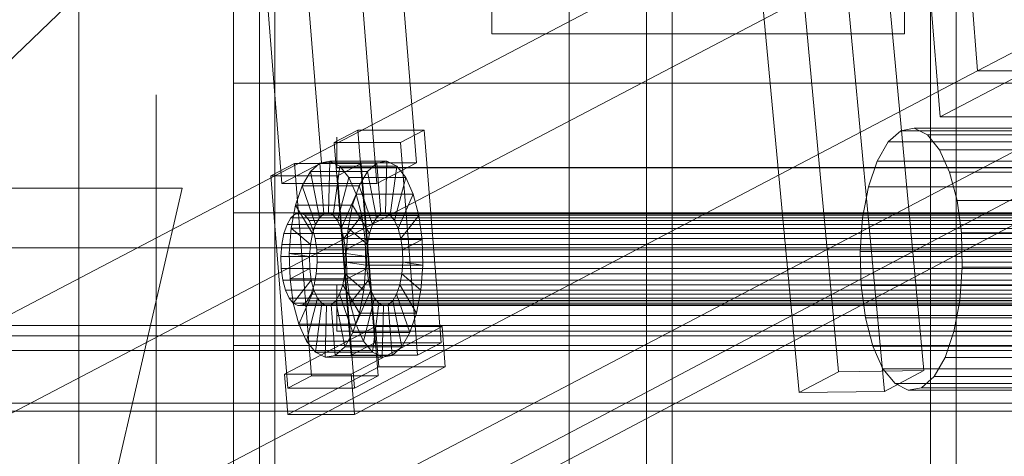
# Model space of a CAD drawing. Header units: millimetres. Extents: x -4738 to 65662, y -68080 to 6847.
# Tile 153 of 256: x -1446 to -1256, y -34225 to -34141. Entities that reach past the tile are written whole.
import ezdxf

# ---------------------------------------------------------------- set-up
doc = ezdxf.new("R2010")
doc.units = ezdxf.units.MM
for name, color, linetype, lineweight in [('COTAS_O', 1, 'Continuous', 0), ('frontal_briquetadora', 7, 'Continuous', 0), ('frontal_C03', 7, 'Continuous', 0), ('frontal_C10', 7, 'Continuous', 0), ('frontal_dosificador', 7, 'Continuous', 0), ('frontal_secador', 7, 'Continuous', 0)]:
    doc.layers.add(name, color=color, linetype=linetype, lineweight=lineweight)
doc.dimstyles.new('R19_100', dxfattribs={"dimtxt": 250, "dimasz": 150, "dimexe": 150, "dimexo": 80, "dimgap": 100, "dimtad": 1, "dimtih": 1, "dimtoh": 1, "dimdsep": 46, "dimcen": 0.09, "dimadec": 0, "dimazin": 0, "dimtfac": 1, "dimtdec": 4, "dimtofl": 0, "dimtmove": 0, "dimatfit": 3, "dimfxl": 1, "dimtolj": 1, "dimtzin": 0, "dimarcsym": 0})

# ---------------------------------------------------------------- blocks, each defined once
blk = doc.blocks.new('DIM_R31_47')
at = {"layer": 'COTAS_O'}
for p, q in [((-1725, -31700), (-1025, -31700)), ((-1025, -31700), (-1070, -31850)), ((-1025, -34400), (-1025, -31700)), ((-1025, -31700), (-980, -31850)), ((-1025, -34400), (-1070, -34250)), ((-1025, -34400), (-980, -34250)), ((-1725, -34400), (-1025, -34400))]:
    blk.add_line(p, q, dxfattribs=at)
blk.add_text('2700 O', height=250, rotation=90, dxfattribs=at).set_placement((-1125, -33050))
blk = doc.blocks.new('DIM_R31_48')
at = {"layer": 'COTAS_O'}
for p, q in [((-1725, -33700), (-1575, -33655)), ((1725, -33700), (1575, -33655)), ((-1725, -34400), (-1725, -33700)), ((-1725, -33700), (1725, -33700)), ((-1725, -33700), (-1575, -33745)), ((1725, -33700), (1575, -33745)), ((1725, -34400), (1725, -33700))]:
    blk.add_line(p, q, dxfattribs=at)
blk.add_text('3450 O', height=250, dxfattribs=at).set_placement((0, -33600))
blk = doc.blocks.new('DIM_R31_53')
at = {"layer": 'COTAS_O'}
for p, q in [((-1480, -33670), (-780, -33670)), ((-780, -33670), (-825, -33820)), ((-780, -36000), (-780, -33670)), ((-780, -33670), (-735, -33820)), ((-780, -36000), (-825, -35850)), ((-780, -36000), (-735, -35850)), ((-1480, -36000), (-780, -36000))]:
    blk.add_line(p, q, dxfattribs=at)
blk.add_text('2330 O', height=250, rotation=90, dxfattribs=at).set_placement((-880, -34835))
blk = doc.blocks.new('DIM_R31_55')
at = {"layer": 'COTAS_O'}
for p, q in [((-1400, -33000), (-700, -33000)), ((-700, -33000), (-745, -33150)), ((-700, -36000), (-700, -33000)), ((-700, -33000), (-655, -33150)), ((-700, -36000), (-745, -35850)), ((-700, -36000), (-655, -35850)), ((-1400, -36000), (-700, -36000))]:
    blk.add_line(p, q, dxfattribs=at)
blk.add_text('3000 O', height=250, rotation=90, dxfattribs=at).set_placement((-800, -34500))

msp = doc.modelspace()

# ---------------------------------------------------------------- linework, layer by layer
at = {"layer": 'frontal_briquetadora'}
for p, q in [((-1405, -34153.1), (-1405, -34128.662)), ((-1405, -34178.21), (-1405, -34153.1)), ((-630, -34153.1), (-1405, -34153.1)), ((-1420, -34158.033), (-1420, -34155.338)), ((-1420, -34163.372), (-1420, -34158.033)), ((-1420, -34171.257), (-1420, -34163.372)), ((-1385, -34164.709), (-1385, -34163.55)), ((-1385, -34166.797), (-1385, -34164.709)), ((-1385, -34169.4), (-1385, -34166.797)), ((-1405, -34170.313), (-1405, -34169.4)), ((-1220, -34169.4), (-1385, -34169.4)), ((-1385, -34169.4), (-1385, -34169.412)), ((-1385, -34169.415), (-1385, -34169.402)), ((-1385, -34169.412), (-1385, -34169.424)), ((-1385, -34169.424), (-1385, -34169.436)), ((-1385, -34169.436), (-1385, -34169.448)), ((-1385, -34169.484), (-1385, -34169.443)), ((-1385, -34169.448), (-1385, -34169.46)), ((-1385, -34169.46), (-1385, -34169.472)), ((-1385, -34169.472), (-1385, -34169.484)), ((-1385, -34169.484), (-1220, -34169.484)), ((-1420, -34181.539), (-1420, -34171.257)), ((-1405, -34173.044), (-1405, -34170.313)), ((-1405, -34177.569), (-1405, -34173.044)), ((-1405, -34183.851), (-1405, -34177.569)), ((-1405, -34203.884), (-1405, -34178.21)), ((-630, -34178.21), (-1405, -34178.21)), ((-1420, -34194.029), (-1420, -34181.539)), ((-1405, -34191.835), (-1405, -34183.851)), ((-1405, -34201.454), (-1405, -34191.835)), ((-1385, -34192.355), (-1385, -34192.084)), ((-1385, -34192.084), (-1385, -34192.649)), ((-1385, -34192.334), (-1385, -34192.143)), ((-1385, -34192.143), (-1385, -34193.147)), ((-1385, -34193.68), (-1385, -34192.334)), ((-1385, -34193.425), (-1385, -34192.355)), ((-1385, -34192.649), (-1385, -34193.972)), ((-1420, -34208.492), (-1420, -34194.029)), ((-1385, -34193.147), (-1385, -34195.144)), ((-1385, -34195.144), (-1385, -34193.425)), ((-1385, -34195.912), (-1385, -34193.68)), ((-1385, -34193.972), (-1385, -34195.867)), ((-1385, -34195.144), (-875, -34195.144)), ((-1385, -34195.965), (-1385, -34195.144)), ((-1385, -34195.867), (-1385, -34198.071)), ((-1385, -34198.579), (-1385, -34195.912)), ((-1385, -34196.798), (-1385, -34195.965)), ((-1385, -34197.643), (-1385, -34196.798)), ((-1385, -34198.501), (-1385, -34197.643)), ((-875, -34198.071), (-1385, -34198.071)), ((-1385, -34198.071), (-1385, -34198.531)), ((-1385, -34199.37), (-1385, -34198.501)), ((-1385, -34198.531), (-1385, -34198.989)), ((-1385, -34201.143), (-1385, -34198.579)), ((-1385, -34198.989), (-1385, -34199.441)), ((-1385, -34200.251), (-1385, -34199.37)), ((-1385, -34199.441), (-1385, -34199.885)), ((-1385, -34199.885), (-1385, -34200.318)), ((-1385, -34201.143), (-1385, -34200.251)), ((-1405, -34202.811), (-1405, -34200.668)), ((-1405, -34212.624), (-1405, -34201.454)), ((-1385, -34200.318), (-1385, -34200.739)), ((-1385, -34200.739), (-1385, -34201.143)), ((-1385, -34201.143), (-875, -34201.143)), ((-1405, -34207.07), (-1405, -34202.811)), ((-1405, -34230.013), (-1405, -34203.884)), ((-630, -34203.884), (-1405, -34203.884)), ((-1405, -34213.397), (-1405, -34207.07)), ((-1420, -34224.66), (-1420, -34208.492)), ((-1405, -34225.252), (-1405, -34212.624)), ((-1405, -34221.717), (-1405, -34213.397)), ((-1405, -34231.933), (-1405, -34221.717)), ((-1420, -34242.232), (-1420, -34224.66)), ((-1405, -34239.229), (-1405, -34225.252))]:
    msp.add_line(p, q, dxfattribs=at)
at = {"layer": 'frontal_C03'}
for p, q in [((-1435, -32259.264), (-1435, -34954.179)), ((-1435, -34958.077), (-1435, -32263.162)), ((-1435, -32742.595), (-1435, -35437.51)), ((-1435, -35441.408), (-1435, -32746.492)), ((-1833.922, -35988), (-1415, -34173.45)), ((-1485, -34173.45), (-1415, -34173.45))]:
    msp.add_line(p, q, dxfattribs=at)
at = {"layer": 'frontal_C10'}
for p, q in [((-4449.639, -35862.156), (-440.917, -33746.29)), ((-440.523, -33751.187), (-4449.244, -35867.053)), ((-1260.857, -34150.724), (-801.477, -33910.151)), ((-1690.22, -34380.849), (-1245.724, -33954.133)), ((-1306.3, -34010.509), (-1287.787, -34209.01)), ((-1271.239, -34208.761), (-1289.753, -34010.26)), ((-1295.443, -34213.02), (-1313.956, -34014.519)), ((-1278.896, -34212.77), (-1297.409, -34014.27)), ((-1399.385, -34025.931), (-1387.984, -34168.524)), ((-1369.574, -34168.524), (-1380.976, -34025.931)), ((-1395.64, -34172.533), (-1407.042, -34029.941)), ((-1388.632, -34029.941), (-1377.23, -34172.533)), ((-1264.774, -34101.739), (-1724.153, -34342.312)), ((-1687.333, -34342.312), (-1227.954, -34101.739)), ((-1260.857, -34150.724), (-1264.774, -34101.739)), ((-1268.121, -34159.632), (-1270.863, -34125.343)), ((-1720.236, -34391.297), (-1260.857, -34150.724)), ((-1683.416, -34391.297), (-1224.037, -34150.724)), ((-1268.121, -34159.632), (-1252.809, -34151.613)), ((-1224.037, -34150.724), (-1260.857, -34150.724)), ((-439.674, -34159.632), (-1268.121, -34159.632)), ((-1273.121, -34161.829), (-1275.705, -34162.299)), ((-1270.577, -34163.087), (-1273.121, -34161.829)), ((-700.295, -34161.829), (-1273.121, -34161.829)), ((-1380.942, -34162.199), (-1385.536, -34164.605)), ((-1368.055, -34162.199), (-1380.942, -34162.199)), ((-1380.942, -34162.199), (-1377.652, -34203.347)), ((-1372.649, -34164.605), (-1368.055, -34162.199)), ((-1364.765, -34203.347), (-1368.055, -34162.199)), ((-1275.705, -34162.299), (-1278.154, -34164.465)), ((-702.88, -34162.299), (-1275.705, -34162.299)), ((-1268.247, -34165.987), (-1270.577, -34163.087)), ((-697.751, -34163.087), (-1270.577, -34163.087)), ((-1385.536, -34164.605), (-1372.649, -34164.605)), ((-1382.246, -34205.752), (-1385.536, -34164.605)), ((-1372.649, -34164.605), (-1369.359, -34205.752)), ((-1278.154, -34164.465), (-1280.3, -34168.179)), ((-705.328, -34164.465), (-1278.154, -34164.465)), ((-1266.289, -34170.331), (-1268.247, -34165.987)), ((-695.421, -34165.987), (-1268.247, -34165.987)), ((-1393.192, -34168.615), (-1397.786, -34171.02)), ((-1395.64, -34172.533), (-1387.984, -34168.524)), ((-1380.305, -34168.615), (-1393.192, -34168.615)), ((-1393.192, -34168.615), (-1389.902, -34209.762)), ((-1388.287, -34168.569), (-1390.118, -34170.189)), ((-1386.353, -34168.218), (-1388.287, -34168.569)), ((-1388.287, -34168.569), (-1387.503, -34178.366)), ((-1377.241, -34168.569), (-1388.287, -34168.569)), ((-1387.984, -34168.524), (-1369.574, -34168.524)), ((-1386.353, -34168.218), (-1386.588, -34178.2)), ((-1384.451, -34169.158), (-1386.353, -34168.218)), ((-1375.307, -34168.218), (-1386.353, -34168.218)), ((-1384.451, -34169.158), (-1385.686, -34178.645)), ((-1384.899, -34171.02), (-1380.305, -34168.615)), ((-1382.708, -34171.328), (-1384.451, -34169.158)), ((-1373.405, -34169.158), (-1384.451, -34169.158)), ((-1377.015, -34209.762), (-1380.305, -34168.615)), ((-1379.073, -34170.189), (-1377.241, -34168.569)), ((-1377.241, -34168.569), (-1375.307, -34168.218)), ((-1376.457, -34178.366), (-1377.241, -34168.569)), ((-1369.574, -34168.524), (-1377.23, -34172.533)), ((-1375.542, -34178.2), (-1375.307, -34168.218)), ((-1375.307, -34168.218), (-1373.405, -34169.158)), ((-1374.64, -34178.645), (-1373.405, -34169.158)), ((-1373.405, -34169.158), (-1371.662, -34171.328)), ((-1280.3, -34168.179), (-1281.998, -34173.188)), ((-707.475, -34168.179), (-1280.3, -34168.179)), ((-1397.786, -34171.02), (-1384.899, -34171.02)), ((-1394.496, -34212.168), (-1397.786, -34171.02)), ((-1390.118, -34170.189), (-1391.724, -34172.968)), ((-1390.118, -34170.189), (-1388.371, -34179.134)), ((-1379.073, -34170.189), (-1390.118, -34170.189)), ((-1384.899, -34171.02), (-1381.609, -34212.168)), ((-1382.708, -34171.328), (-1384.861, -34179.673)), ((-1381.243, -34174.578), (-1382.708, -34171.328)), ((-1371.662, -34171.328), (-1382.708, -34171.328)), ((-1380.678, -34172.968), (-1379.073, -34170.189)), ((-1377.325, -34179.134), (-1379.073, -34170.189)), ((-1373.815, -34179.673), (-1371.662, -34171.328)), ((-1371.662, -34171.328), (-1370.197, -34174.578)), ((-1264.838, -34175.824), (-1266.289, -34170.331)), ((-693.464, -34170.331), (-1266.289, -34170.331)), ((-1377.23, -34172.533), (-1395.64, -34172.533)), ((-1391.724, -34172.968), (-1392.994, -34176.715)), ((-1391.724, -34172.968), (-1389.132, -34180.45)), ((-1380.678, -34172.968), (-1391.724, -34172.968)), ((-1381.948, -34176.715), (-1380.678, -34172.968)), ((-1378.086, -34180.45), (-1380.678, -34172.968)), ((-1281.998, -34173.188), (-1283.131, -34179.151)), ((-709.172, -34173.188), (-1281.998, -34173.188)), ((-1381.243, -34174.578), (-1384.167, -34181.212)), ((-1380.158, -34178.686), (-1381.243, -34174.578)), ((-1370.197, -34174.578), (-1381.243, -34174.578)), ((-1373.121, -34181.212), (-1370.197, -34174.578)), ((-1370.197, -34174.578), (-1369.112, -34178.686)), ((-1392.994, -34176.715), (-1393.842, -34181.175)), ((-1392.994, -34176.715), (-1389.733, -34182.225)), ((-1381.948, -34176.715), (-1392.994, -34176.715)), ((-1382.796, -34181.175), (-1381.948, -34176.715)), ((-1378.687, -34182.225), (-1381.948, -34176.715)), ((-1263.992, -34182.091), (-1264.838, -34175.824)), ((-692.013, -34175.824), (-1264.838, -34175.824)), ((-1393.894, -34179.134), (-1394.655, -34180.45)), ((-1393.026, -34178.366), (-1393.894, -34179.134)), ((-583.856, -34179.134), (-1393.894, -34179.134)), ((-1392.111, -34178.2), (-1393.026, -34178.366)), ((-582.989, -34178.366), (-1393.026, -34178.366)), ((-1391.209, -34178.645), (-1392.111, -34178.2)), ((-582.073, -34178.2), (-1392.111, -34178.2)), ((-1390.384, -34179.673), (-1391.209, -34178.645)), ((-581.172, -34178.645), (-1391.209, -34178.645)), ((-1389.132, -34180.45), (-1388.371, -34179.134)), ((-1388.371, -34179.134), (-1387.503, -34178.366)), ((-1388.371, -34179.134), (-1377.325, -34179.134)), ((-1387.503, -34178.366), (-1386.588, -34178.2)), ((-1387.503, -34178.366), (-1376.457, -34178.366)), ((-1386.588, -34178.2), (-1385.686, -34178.645)), ((-1386.588, -34178.2), (-1375.542, -34178.2)), ((-1385.686, -34178.645), (-1384.861, -34179.673)), ((-1385.686, -34178.645), (-1374.64, -34178.645)), ((-1380.158, -34178.686), (-1383.653, -34183.159)), ((-1379.525, -34183.374), (-1380.158, -34178.686)), ((-1369.112, -34178.686), (-1380.158, -34178.686)), ((-1377.325, -34179.134), (-1378.086, -34180.45)), ((-1376.457, -34178.366), (-1377.325, -34179.134)), ((-1375.542, -34178.2), (-1376.457, -34178.366)), ((-1374.64, -34178.645), (-1375.542, -34178.2)), ((-1373.815, -34179.673), (-1374.64, -34178.645)), ((-1372.607, -34183.159), (-1369.112, -34178.686)), ((-1369.112, -34178.686), (-1368.479, -34183.374)), ((-1283.131, -34179.151), (-1283.622, -34185.662)), ((-710.305, -34179.151), (-1283.131, -34179.151)), ((-1394.655, -34180.45), (-1395.256, -34182.225)), ((-584.617, -34180.45), (-1394.655, -34180.45)), ((-1393.842, -34181.175), (-1394.209, -34186.045)), ((-1393.842, -34181.175), (-1390.135, -34184.337)), ((-1382.796, -34181.175), (-1393.842, -34181.175)), ((-1389.69, -34181.212), (-1390.384, -34179.673)), ((-580.346, -34179.673), (-1390.384, -34179.673)), ((-1389.733, -34182.225), (-1389.132, -34180.45)), ((-1389.176, -34183.159), (-1389.69, -34181.212)), ((-579.652, -34181.212), (-1389.69, -34181.212)), ((-1389.132, -34180.45), (-1378.086, -34180.45)), ((-1384.861, -34179.673), (-1384.167, -34181.212)), ((-1384.861, -34179.673), (-1373.815, -34179.673)), ((-1384.167, -34181.212), (-1383.653, -34183.159)), ((-1384.167, -34181.212), (-1373.121, -34181.212)), ((-1383.163, -34186.045), (-1382.796, -34181.175)), ((-1379.089, -34184.337), (-1382.796, -34181.175)), ((-1378.086, -34180.45), (-1378.687, -34182.225)), ((-1373.121, -34181.212), (-1373.815, -34179.673)), ((-1372.607, -34183.159), (-1373.121, -34181.212)), ((-1395.256, -34182.225), (-1395.658, -34184.337)), ((-585.218, -34182.225), (-1395.256, -34182.225)), ((-1390.135, -34184.337), (-1389.733, -34182.225)), ((-1389.733, -34182.225), (-1378.687, -34182.225)), ((-1378.687, -34182.225), (-1379.089, -34184.337)), ((-1263.808, -34188.705), (-1263.992, -34182.091)), ((-1263.992, -34182.091), (-691.166, -34182.091)), ((-1395.658, -34184.337), (-1395.832, -34186.644)), ((-585.62, -34184.337), (-1395.658, -34184.337)), ((-1390.309, -34186.644), (-1390.135, -34184.337)), ((-1390.135, -34184.337), (-1379.089, -34184.337)), ((-1388.876, -34185.379), (-1389.176, -34183.159)), ((-579.138, -34183.159), (-1389.176, -34183.159)), ((-1383.653, -34183.159), (-1383.353, -34185.379)), ((-1383.653, -34183.159), (-1372.607, -34183.159)), ((-1383.353, -34185.379), (-1379.525, -34183.374)), ((-1379.525, -34183.374), (-1368.479, -34183.374)), ((-1379.387, -34188.322), (-1379.525, -34183.374)), ((-1379.089, -34184.337), (-1379.263, -34186.644)), ((-1372.307, -34185.379), (-1372.607, -34183.159)), ((-1368.479, -34183.374), (-1372.307, -34185.379)), ((-1368.479, -34183.374), (-1368.341, -34188.322)), ((-1395.832, -34186.644), (-1395.767, -34188.988)), ((-585.794, -34186.644), (-1395.832, -34186.644)), ((-1394.209, -34186.045), (-1390.309, -34186.644)), ((-1383.163, -34186.045), (-1394.209, -34186.045)), ((-1394.209, -34186.045), (-1394.072, -34190.993)), ((-1390.309, -34186.644), (-1379.263, -34186.644)), ((-1390.244, -34188.988), (-1390.309, -34186.644)), ((-1388.811, -34187.723), (-1388.876, -34185.379)), ((-1388.876, -34185.379), (-578.838, -34185.379)), ((-1372.307, -34185.379), (-1383.353, -34185.379)), ((-1383.353, -34185.379), (-1383.288, -34187.723)), ((-1379.263, -34186.644), (-1383.163, -34186.045)), ((-1383.026, -34190.993), (-1383.163, -34186.045)), ((-1379.263, -34186.644), (-1379.198, -34188.988)), ((-1372.242, -34187.723), (-1372.307, -34185.379)), ((-1283.622, -34185.662), (-1283.439, -34192.276)), ((-710.797, -34185.662), (-1283.622, -34185.662)), ((-1388.985, -34190.03), (-1388.811, -34187.723)), ((-578.773, -34187.723), (-1388.811, -34187.723)), ((-1383.288, -34187.723), (-1383.462, -34190.03)), ((-1379.387, -34188.322), (-1383.288, -34187.723)), ((-1383.288, -34187.723), (-1372.242, -34187.723)), ((-1379.755, -34193.192), (-1379.387, -34188.322)), ((-1368.341, -34188.322), (-1379.387, -34188.322)), ((-1372.416, -34190.03), (-1372.242, -34187.723)), ((-1372.242, -34187.723), (-1368.341, -34188.322)), ((-1368.341, -34188.322), (-1368.709, -34193.192)), ((-1264.3, -34195.216), (-1263.808, -34188.705)), ((-690.983, -34188.705), (-1263.808, -34188.705)), ((-1395.767, -34188.988), (-1395.467, -34191.208)), ((-585.729, -34188.988), (-1395.767, -34188.988)), ((-1394.072, -34190.993), (-1390.244, -34188.988)), ((-1390.244, -34188.988), (-1379.198, -34188.988)), ((-1389.944, -34191.208), (-1390.244, -34188.988)), ((-1389.387, -34192.142), (-1388.985, -34190.03)), ((-578.947, -34190.03), (-1388.985, -34190.03)), ((-1383.462, -34190.03), (-1383.864, -34192.142)), ((-1379.755, -34193.192), (-1383.462, -34190.03)), ((-1383.462, -34190.03), (-1372.416, -34190.03)), ((-1379.198, -34188.988), (-1383.026, -34190.993)), ((-1379.198, -34188.988), (-1378.898, -34191.208)), ((-1372.818, -34192.142), (-1372.416, -34190.03)), ((-1372.416, -34190.03), (-1368.709, -34193.192)), ((-1395.467, -34191.208), (-1394.953, -34193.155)), ((-585.429, -34191.208), (-1395.467, -34191.208)), ((-1383.026, -34190.993), (-1394.072, -34190.993)), ((-1394.072, -34190.993), (-1393.439, -34195.68)), ((-1393.439, -34195.68), (-1389.944, -34191.208)), ((-1389.988, -34193.917), (-1389.387, -34192.142)), ((-1389.944, -34191.208), (-1378.898, -34191.208)), ((-1389.43, -34193.155), (-1389.944, -34191.208)), ((-579.349, -34192.142), (-1389.387, -34192.142)), ((-1383.864, -34192.142), (-1384.465, -34193.917)), ((-1380.603, -34197.652), (-1383.864, -34192.142)), ((-1383.864, -34192.142), (-1372.818, -34192.142)), ((-1382.393, -34195.68), (-1383.026, -34190.993)), ((-1378.898, -34191.208), (-1382.393, -34195.68)), ((-1378.898, -34191.208), (-1378.384, -34193.155)), ((-1373.419, -34193.917), (-1372.818, -34192.142)), ((-1372.818, -34192.142), (-1369.557, -34197.652)), ((-1283.439, -34192.276), (-1282.592, -34198.543)), ((-710.613, -34192.276), (-1283.439, -34192.276)), ((-1394.953, -34193.155), (-1394.259, -34194.694)), ((-584.915, -34193.155), (-1394.953, -34193.155)), ((-1392.353, -34199.789), (-1389.43, -34193.155)), ((-1390.749, -34195.233), (-1389.988, -34193.917)), ((-579.95, -34193.917), (-1389.988, -34193.917)), ((-1389.43, -34193.155), (-1378.384, -34193.155)), ((-1388.736, -34194.694), (-1389.43, -34193.155)), ((-1384.465, -34193.917), (-1385.226, -34195.233)), ((-1381.873, -34201.399), (-1384.465, -34193.917)), ((-1384.465, -34193.917), (-1373.419, -34193.917)), ((-1378.384, -34193.155), (-1381.307, -34199.789)), ((-1380.603, -34197.652), (-1379.755, -34193.192)), ((-1368.709, -34193.192), (-1379.755, -34193.192)), ((-1378.384, -34193.155), (-1377.69, -34194.694)), ((-1374.18, -34195.233), (-1373.419, -34193.917)), ((-1373.419, -34193.917), (-1370.827, -34201.399)), ((-1368.709, -34193.192), (-1369.557, -34197.652)), ((-1394.259, -34194.694), (-1393.433, -34195.722)), ((-584.221, -34194.694), (-1394.259, -34194.694)), ((-1382.393, -34195.68), (-1393.439, -34195.68)), ((-1393.439, -34195.68), (-1392.353, -34199.789)), ((-1393.433, -34195.722), (-1392.532, -34196.167)), ((-583.396, -34195.722), (-1393.433, -34195.722)), ((-1392.532, -34196.167), (-1391.616, -34196.001)), ((-582.494, -34196.167), (-1392.532, -34196.167)), ((-1391.616, -34196.001), (-1390.749, -34195.233)), ((-581.579, -34196.001), (-1391.616, -34196.001)), ((-1390.889, -34203.039), (-1388.736, -34194.694)), ((-580.711, -34195.233), (-1390.749, -34195.233)), ((-1389.146, -34205.208), (-1387.91, -34195.722)), ((-1388.736, -34194.694), (-1377.69, -34194.694)), ((-1387.91, -34195.722), (-1388.736, -34194.694)), ((-1387.91, -34195.722), (-1376.864, -34195.722)), ((-1387.009, -34196.167), (-1387.91, -34195.722)), ((-1387.243, -34206.149), (-1387.009, -34196.167)), ((-1386.093, -34196.001), (-1387.009, -34196.167)), ((-1387.009, -34196.167), (-1375.963, -34196.167)), ((-1385.226, -34195.233), (-1386.093, -34196.001)), ((-1385.31, -34205.798), (-1386.093, -34196.001)), ((-1386.093, -34196.001), (-1375.047, -34196.001)), ((-1383.478, -34204.178), (-1385.226, -34195.233)), ((-1385.226, -34195.233), (-1374.18, -34195.233)), ((-1381.307, -34199.789), (-1382.393, -34195.68)), ((-1377.69, -34194.694), (-1379.843, -34203.039)), ((-1376.864, -34195.722), (-1378.1, -34205.208)), ((-1377.69, -34194.694), (-1376.864, -34195.722)), ((-1376.864, -34195.722), (-1375.963, -34196.167)), ((-1375.963, -34196.167), (-1376.197, -34206.149)), ((-1375.963, -34196.167), (-1375.047, -34196.001)), ((-1375.047, -34196.001), (-1374.18, -34195.233)), ((-1375.047, -34196.001), (-1374.264, -34205.798)), ((-1374.18, -34195.233), (-1372.432, -34204.178)), ((-1265.433, -34201.179), (-1264.3, -34195.216)), ((-691.474, -34195.216), (-1264.3, -34195.216)), ((-1381.873, -34201.399), (-1380.603, -34197.652)), ((-1369.557, -34197.652), (-1380.603, -34197.652)), ((-1369.557, -34197.652), (-1370.827, -34201.399)), ((-1377.504, -34200.207), (-1395.114, -34209.429)), ((-1381.307, -34199.789), (-1392.353, -34199.789)), ((-1392.353, -34199.789), (-1390.889, -34203.039)), ((-1382.227, -34209.429), (-1364.617, -34200.207)), ((-1379.843, -34203.039), (-1381.307, -34199.789)), ((-1364.617, -34200.207), (-1377.504, -34200.207)), ((-1377.504, -34200.207), (-1376.877, -34208.045)), ((-1363.99, -34208.045), (-1364.617, -34200.207)), ((-1282.592, -34198.543), (-1281.141, -34204.036)), ((-709.767, -34198.543), (-1282.592, -34198.543)), ((-1383.478, -34204.178), (-1381.873, -34201.399)), ((-1370.827, -34201.399), (-1381.873, -34201.399)), ((-1370.827, -34201.399), (-1372.432, -34204.178)), ((-1267.13, -34206.188), (-1265.433, -34201.179)), ((-692.607, -34201.179), (-1265.433, -34201.179)), ((-1379.843, -34203.039), (-1390.889, -34203.039)), ((-1390.889, -34203.039), (-1389.146, -34205.208)), ((-1382.246, -34205.752), (-1377.652, -34203.347)), ((-1378.1, -34205.208), (-1379.843, -34203.039)), ((-1377.652, -34203.347), (-1364.765, -34203.347)), ((-1364.765, -34203.347), (-1369.359, -34205.752)), ((-1281.141, -34204.036), (-1279.184, -34208.38)), ((-708.316, -34204.036), (-1281.141, -34204.036)), ((-1222.701, -34204.861), (-2005.124, -34204.861)), ((-1378.1, -34205.208), (-1389.146, -34205.208)), ((-1389.146, -34205.208), (-1387.243, -34206.149)), ((-1387.243, -34206.149), (-1385.31, -34205.798)), ((-1385.31, -34205.798), (-1383.478, -34204.178)), ((-1374.264, -34205.798), (-1385.31, -34205.798)), ((-1372.432, -34204.178), (-1383.478, -34204.178)), ((-1369.359, -34205.752), (-1382.246, -34205.752)), ((-1376.197, -34206.149), (-1378.1, -34205.208)), ((-1374.264, -34205.798), (-1376.197, -34206.149)), ((-1372.432, -34204.178), (-1374.264, -34205.798)), ((-1376.197, -34206.149), (-1387.243, -34206.149)), ((-1269.277, -34209.902), (-1267.13, -34206.188)), ((-694.305, -34206.188), (-1267.13, -34206.188)), ((-1395.114, -34209.429), (-1382.227, -34209.429)), ((-1394.487, -34217.267), (-1395.114, -34209.429)), ((-1394.496, -34212.168), (-1389.902, -34209.762)), ((-1394.487, -34217.267), (-1376.877, -34208.045)), ((-1389.902, -34209.762), (-1377.015, -34209.762)), ((-1382.227, -34209.429), (-1381.6, -34217.267)), ((-1377.015, -34209.762), (-1381.609, -34212.168)), ((-1363.99, -34208.045), (-1381.6, -34217.267)), ((-1376.877, -34208.045), (-1363.99, -34208.045)), ((-1295.443, -34213.02), (-1287.787, -34209.01)), ((-1287.787, -34209.01), (-1271.239, -34208.761)), ((-1279.184, -34208.38), (-1276.854, -34211.28)), ((-706.358, -34208.38), (-1279.184, -34208.38)), ((-1271.239, -34208.761), (-1278.896, -34212.77)), ((-1276.854, -34211.28), (-1274.31, -34212.538)), ((-704.028, -34211.28), (-1276.854, -34211.28)), ((-1271.725, -34212.068), (-1269.277, -34209.902)), ((-696.451, -34209.902), (-1269.277, -34209.902)), ((-1381.609, -34212.168), (-1394.496, -34212.168)), ((-1278.896, -34212.77), (-1295.443, -34213.02)), ((-1274.31, -34212.538), (-1271.725, -34212.068)), ((-701.484, -34212.538), (-1274.31, -34212.538)), ((-698.9, -34212.068), (-1271.725, -34212.068)), ((-2024.571, -34215.045), (-1242.148, -34215.045)), ((-2004.184, -34216.617), (-1221.761, -34216.617)), ((-1381.6, -34217.267), (-1394.487, -34217.267))]:
    msp.add_line(p, q, dxfattribs=at)
at = {"layer": 'frontal_dosificador'}
for p, q in [((-210, -34185), (-1790, -34185)), ((-300, -34200), (-1700, -34200)), ((-300, -34202), (-1700, -34202))]:
    msp.add_line(p, q, dxfattribs=at)
at = {"layer": 'frontal_secador'}
for p, q in [((-1400, -36000), (-1400, -33000)), ((-1340, -36000), (-1340, -33000)), ((-1400, -36000), (-1400, -33075)), ((-1400, -35590), (-1400, -33075)), ((-1400, -35940), (-1400, -33075)), ((-1400, -34650), (-1400, -33075)), ((-1397, -35940), (-1397, -33075)), ((-1325, -36000), (-1325, -33075)), ((-1325, -35590), (-1325, -33075)), ((-1325, -35980), (-1325, -33075)), ((-1320, -35980), (-1320, -33075)), ((-1270, -35980), (-1270, -33075)), ((-1265, -35980), (-1265, -33075)), ((-1400, -36000), (-1400, -33250)), ((-1355, -34143.5), (-1355, -34133.5)), ((-1275, -34143.5), (-1275, -34133.5)), ((-1355, -34143.5), (-1275, -34143.5))]:
    msp.add_line(p, q, dxfattribs=at)

# ---------------------------------------------------------------- dimensions: what is measured, and where the dimension line sits
at = {"layer": 'COTAS_O'}
for p1, p2, distance, picture, middle in [((-1725, -34400), (-1725, -31700), -700, 'DIM_R31_47', (-1025, -33050)), ((-1400, -36000), (-1400, -33000), -700, 'DIM_R31_55', (-700, -34500)), ((-1725, -34400), (1725, -34400), 700, 'DIM_R31_48', (0, -33700)), ((-1480, -36000), (-1480, -33670), -700, 'DIM_R31_53', (-780, -34835))]:
    dim = msp.add_aligned_dim(p1=p1, p2=p2, distance=distance, text='<> O', dimstyle='R19_100', dxfattribs=at)
    dim.commit()
    dim.dimension.update_dxf_attribs({"geometry": picture, "text_midpoint": middle})

doc.saveas('drawing.dxf')
